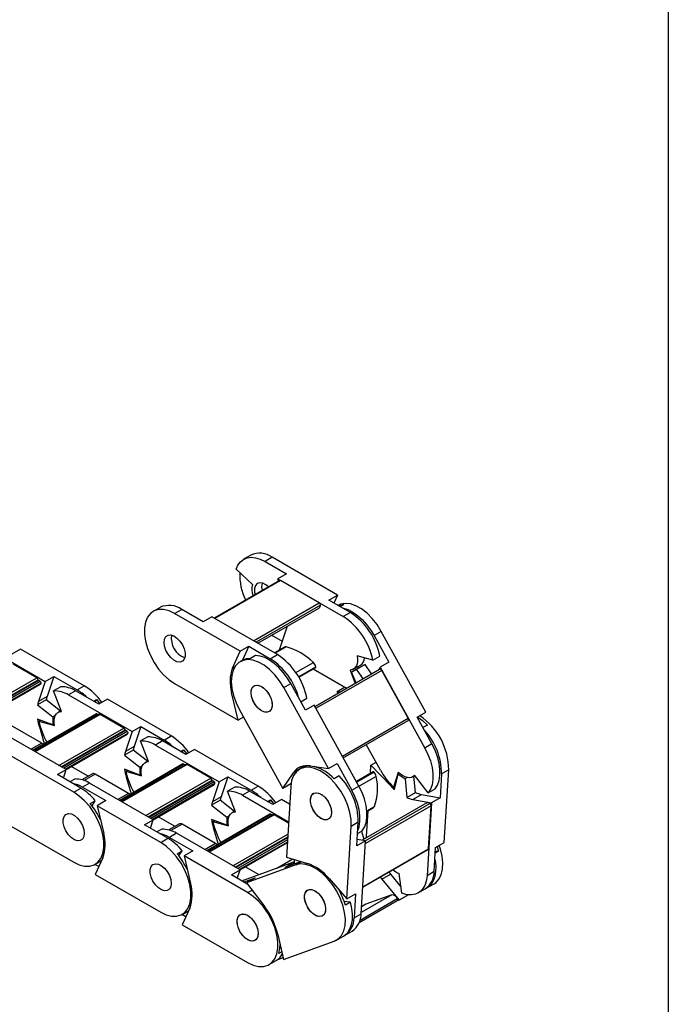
# Model space of a CAD drawing. Header units: millimetres. Extents: x 19 to 819, y 19 to 629.
# Tile 8 of 9: x 767 to 819, y 470 to 549. Entities that reach past the tile are written whole.
import ezdxf

# ---------------------------------------------------------------- set-up
doc = ezdxf.new("R2010")
doc.units = ezdxf.units.MM
doc.header["$LTSCALE"] = 3
doc.layers.add('TEXT', color=140, linetype='Continuous', lineweight=25)

msp = doc.modelspace()

# ---------------------------------------------------------------- linework, layer by layer
for p, q in [((785.538, 506.211), (784.965, 505.88)), ((787.262, 506.04), (786.69, 505.709)), ((792.529, 502.999), (787.262, 506.04)), ((786.69, 505.709), (788.423, 504.709)), ((785.678, 503.844), (784.363, 505.082)), ((788.423, 504.709), (787.723, 504.305)), ((787.856, 504.18), (782.594, 501.142)), ((787.931, 504.172), (782.638, 501.117)), ((787.774, 504.133), (787.723, 504.305)), ((787.723, 504.305), (792.99, 501.264)), ((791.049, 502.372), (787.931, 504.172)), ((791.829, 502.595), (792.529, 502.999)), ((792.529, 502.999), (792.239, 502.358)), ((785.756, 499.317), (791.049, 502.372)), ((791.155, 502.188), (785.968, 499.194)), ((793.563, 501.595), (791.829, 502.595)), ((793.041, 502.233), (792.749, 502.064)), ((778.261, 502.01), (777.689, 501.68)), ((779.413, 501.509), (779.986, 501.839)), ((784.68, 498.468), (779.413, 501.509)), ((781.72, 500.839), (779.986, 501.839)), ((782.42, 501.243), (781.72, 500.839)), ((787.687, 498.202), (782.42, 501.243)), ((786.1, 499.118), (791.062, 501.982)), ((793.563, 501.595), (792.99, 501.264)), ((788.476, 500.483), (788.471, 500.487)), ((788.093, 499.265), (787.224, 499.767)), ((787.869, 498.586), (788.403, 500.2)), ((796.045, 500.076), (795.472, 499.745)), ((795.472, 499.745), (796.656, 497.6)), ((799.641, 493.556), (796.045, 500.076)), ((763.867, 498.998), (768.988, 496.042)), ((784.68, 498.468), (785.381, 498.872)), ((785.381, 498.872), (784.869, 497.743)), ((785.381, 498.872), (787.114, 497.872)), ((767.019, 498.648), (766.319, 498.244)), ((772.14, 495.692), (767.019, 498.648)), ((784.072, 497.123), (784.68, 498.468)), ((785.934, 498.13), (785.531, 497.898)), ((787.114, 497.872), (787.687, 498.202)), ((788.268, 498.804), (787.456, 498.336)), ((788.396, 498.821), (787.506, 498.307)), ((787.879, 498.58), (787.869, 498.586)), ((795.36, 497.744), (794.115, 498.104)), ((795.36, 497.744), (795.933, 498.074)), ((768.322, 496.329), (766.412, 497.431)), ((784.859, 497.736), (784.689, 497.638)), ((789.182, 496.749), (790.583, 497.558)), ((793.807, 497.031), (794.38, 497.362)), ((794.746, 497.403), (794.046, 496.999)), ((794.746, 497.403), (794.343, 497.201)), ((795.272, 496.642), (794.746, 497.403)), ((796.656, 497.6), (795.956, 497.196)), ((784.072, 497.123), (784.275, 497.24)), ((789.39, 496.419), (790.784, 497.224)), ((789.417, 496.373), (790.77, 497.154)), ((792.99, 495.63), (790.56, 497.033)), ((790.719, 494.013), (795.94, 497.027)), ((795.932, 497.023), (790.719, 494.013)), ((796.09, 496.935), (790.794, 493.877)), ((793.553, 496.956), (793.959, 495.884)), ((794.343, 497.201), (793.643, 496.796)), ((793.643, 496.796), (794.046, 496.999)), ((794.017, 495.917), (793.643, 496.796)), ((794.046, 496.999), (794.572, 496.238)), ((794.148, 497.228), (794.192, 497.113)), ((795.841, 496.97), (795.956, 497.196)), ((795.94, 497.027), (795.932, 497.023)), ((795.956, 497.196), (799.552, 490.676)), ((798.219, 493.074), (796.09, 496.935)), ((763.103, 493.316), (768.322, 496.329)), ((763.281, 493.214), (768.423, 496.182)), ((768.464, 496.124), (763.352, 493.173)), ((768.602, 496.044), (763.489, 493.093)), ((768.661, 495.91), (763.635, 493.009)), ((763.674, 492.986), (768.589, 495.824)), ((768.988, 496.042), (768.454, 494.428)), ((768.602, 496.044), (768.464, 496.124)), ((768.988, 496.042), (769.688, 496.446)), ((769.688, 496.446), (769.154, 494.832)), ((769.688, 496.446), (771.567, 495.361)), ((771.567, 495.361), (772.14, 495.692)), ((779.413, 495.875), (784.535, 492.918)), ((788.196, 495.545), (788.769, 495.876)), ((789.953, 493.73), (788.769, 495.876)), ((770.251, 495.617), (769.678, 495.286)), ((770.304, 493.631), (769.678, 495.286)), ((771.44, 495.288), (770.867, 494.957)), ((770.867, 494.957), (775.988, 492.001)), ((773.319, 494.203), (771.44, 495.288)), ((784.077, 495.193), (784, 495.149)), ((784.535, 492.918), (784, 495.149)), ((791.792, 489.025), (788.196, 495.545)), ((792.49, 495.226), (793.092, 495.573)), ((792.57, 495.082), (792.49, 495.226)), ((792.49, 495.226), (792.803, 495.216)), ((769.081, 494.549), (768.381, 494.145)), ((768.381, 494.145), (769.616, 493.181)), ((769.154, 494.832), (768.454, 494.428)), ((770.224, 493.657), (769.081, 494.549)), ((772.9, 494.445), (773.134, 494.581)), ((773.134, 494.581), (773.007, 494.383)), ((773.134, 494.581), (773.392, 494.245)), ((774.019, 494.607), (773.319, 494.203)), ((779.14, 491.651), (774.019, 494.607)), ((789.579, 494.406), (790.057, 494.682)), ((790.653, 494.134), (789.953, 493.73)), ((794.249, 487.614), (790.653, 494.134)), ((773.088, 493.433), (767.994, 490.493)), ((768.02, 490.478), (773.133, 493.429)), ((773.338, 493.397), (768.15, 490.402)), ((773.413, 493.39), (768.194, 490.377)), ((769.812, 493.294), (769.616, 493.181)), ((770.282, 493.69), (770.05, 493.556)), ((773.263, 493.354), (773.133, 493.429)), ((775.322, 492.287), (773.413, 493.39)), ((784.631, 493.756), (788.128, 487.417)), ((798.941, 493.152), (799.641, 493.556)), ((768.714, 491.068), (766.02, 492.623)), ((769.616, 492.544), (768.381, 493.006)), ((768.497, 492.843), (768.622, 492.915)), ((768.497, 492.843), (769.742, 492.483)), ((769.616, 493.181), (769.616, 492.544)), ((769.723, 492.606), (769.616, 492.544)), ((784.959, 493.163), (784.535, 492.918)), ((792.923, 490.017), (798.219, 493.074)), ((792.993, 489.89), (798.216, 492.906)), ((800.125, 491.006), (798.941, 493.152)), ((799.762, 492.528), (799.401, 492.319)), ((770.685, 488.939), (765.564, 491.896)), ((768.525, 492.372), (768.599, 492.414)), ((768.525, 492.372), (768.924, 491.03)), ((770.104, 489.275), (775.322, 492.287)), ((770.281, 489.172), (775.424, 492.141)), ((775.464, 492.083), (770.352, 489.131)), ((775.602, 492.003), (770.49, 489.052)), ((775.662, 491.869), (770.636, 488.968)), ((770.675, 488.945), (775.589, 491.782)), ((775.988, 492.001), (775.454, 490.387)), ((775.602, 492.003), (775.464, 492.083)), ((775.988, 492.001), (776.688, 492.405)), ((776.688, 492.405), (776.154, 490.791)), ((776.688, 492.405), (778.568, 491.32)), ((768.714, 491.068), (767.856, 490.573)), ((777.251, 491.576), (776.679, 491.245)), ((777.304, 489.59), (776.679, 491.245)), ((778.44, 491.247), (777.868, 490.916)), ((777.868, 490.916), (782.989, 487.959)), ((780.32, 490.162), (778.44, 491.247)), ((778.568, 491.32), (779.14, 491.651)), ((795.987, 488.887), (794.844, 490.959)), ((800.125, 491.006), (799.552, 490.676)), ((776.081, 490.508), (775.381, 490.104)), ((776.154, 490.791), (775.454, 490.387)), ((777.224, 489.615), (776.081, 490.508)), ((779.9, 490.404), (780.135, 490.539)), ((780.135, 490.539), (780.007, 490.342)), ((780.135, 490.539), (780.393, 490.204)), ((781.02, 490.566), (780.32, 490.162)), ((786.141, 487.609), (781.02, 490.566)), ((771.291, 487.12), (766.17, 490.076)), ((780.088, 489.392), (774.994, 486.452)), ((775.021, 486.436), (780.133, 489.388)), ((780.338, 489.356), (775.151, 486.361)), ((780.413, 489.348), (775.195, 486.336)), ((775.381, 490.104), (776.616, 489.14)), ((777.282, 489.649), (777.05, 489.515)), ((780.263, 489.312), (780.133, 489.388)), ((782.322, 488.246), (780.413, 489.348)), ((791.792, 489.025), (792.492, 489.429)), ((792.492, 489.429), (793.676, 487.283)), ((795.208, 489.286), (795.632, 489.53)), ((769.985, 488.535), (770.685, 488.939)), ((771.864, 487.45), (769.985, 488.535)), ((770.46, 488.261), (770.685, 488.939)), ((772.454, 488.407), (771.098, 489.19)), ((772.795, 488.604), (771.952, 488.118)), ((773.02, 488.582), (772.121, 488.063)), ((775.714, 487.027), (773.02, 488.582)), ((776.616, 488.503), (775.381, 488.964)), ((775.497, 488.802), (775.622, 488.874)), ((775.497, 488.802), (776.742, 488.442)), ((776.812, 489.253), (776.616, 489.14)), ((776.616, 489.14), (776.616, 488.503)), ((776.724, 488.565), (776.616, 488.503)), ((788.128, 487.417), (788.979, 488.689)), ((789.418, 488.942), (788.979, 488.689)), ((789.638, 489.071), (789.468, 488.973)), ((789.785, 489.232), (789.679, 489.093)), ((790.303, 489.24), (791.792, 489.025)), ((795.391, 488.767), (794.042, 487.988)), ((795.463, 488.74), (794.071, 487.937)), ((795.169, 488.639), (795.208, 489.286)), ((795.208, 489.286), (796.833, 487.602)), ((797.416, 488.714), (797.025, 487.528)), ((797.109, 487.337), (797.409, 488.569)), ((797.512, 488.628), (797.409, 488.569)), ((797.409, 488.569), (797.96, 488.208)), ((800.903, 488.59), (800.786, 486.66)), ((801.476, 488.92), (800.903, 488.59)), ((801.119, 483.058), (801.476, 488.92)), ((771.375, 488.183), (770.985, 487.958)), ((772.564, 487.854), (771.992, 487.524)), ((777.685, 484.898), (772.564, 487.854)), ((775.526, 488.331), (775.599, 488.373)), ((775.526, 488.331), (775.924, 486.988)), ((777.104, 485.234), (782.322, 488.246)), ((777.281, 485.131), (782.424, 488.1)), ((782.465, 488.042), (777.352, 485.09)), ((782.603, 487.962), (777.49, 485.011)), ((782.662, 487.828), (777.636, 484.926)), ((777.675, 484.904), (782.59, 487.741)), ((782.989, 487.959), (782.454, 486.346)), ((782.603, 487.962), (782.465, 488.042)), ((782.989, 487.959), (783.689, 488.364)), ((783.689, 488.364), (783.154, 486.75)), ((783.689, 488.364), (785.568, 487.279)), ((788.78, 487.794), (788.128, 487.417)), ((792.656, 488.425), (792.252, 488.193)), ((795.638, 488.393), (794.258, 487.597)), ((798.128, 488.305), (797.96, 488.208)), ((797.96, 488.208), (798.093, 486.691)), ((798.587, 488.365), (798.751, 488.46)), ((798.793, 487.095), (798.677, 488.417)), ((799.809, 487.058), (798.732, 488.486)), ((771.291, 487.12), (771.864, 487.45)), ((771.992, 487.524), (773.871, 486.439)), ((775.714, 487.027), (774.856, 486.531)), ((784.252, 487.534), (783.679, 487.204)), ((784.304, 485.549), (783.679, 487.204)), ((785.441, 487.205), (784.868, 486.875)), ((787.32, 486.12), (785.441, 487.205)), ((785.568, 487.279), (786.141, 487.609)), ((788.759, 487.581), (788.412, 481.881)), ((793.676, 487.283), (794.249, 487.614)), ((796.906, 487.644), (796.833, 487.602)), ((797.177, 487.616), (797.025, 487.528)), ((798.093, 486.691), (798.793, 487.095)), ((799.809, 487.058), (800.382, 487.389)), ((772.625, 486.204), (773.028, 486.437)), ((772.765, 486.029), (773.028, 486.437)), ((773.871, 486.439), (773.171, 486.035)), ((783.081, 486.467), (782.381, 486.063)), ((783.154, 486.75), (782.454, 486.346)), ((784.225, 485.574), (783.081, 486.467)), ((784.868, 486.875), (788.586, 484.728)), ((786.9, 486.363), (787.135, 486.498)), ((787.135, 486.498), (787.008, 486.301)), ((787.135, 486.498), (787.393, 486.163)), ((788.02, 486.525), (787.32, 486.12)), ((788.672, 486.148), (788.02, 486.525)), ((799.716, 486.255), (794.505, 483.247)), ((794.738, 483.203), (799.963, 486.219)), ((798.579, 486.54), (799.279, 486.944)), ((798.579, 486.54), (800.086, 486.256)), ((799.279, 486.944), (800.786, 486.66)), ((800.086, 486.256), (799.729, 480.394)), ((800.786, 486.66), (800.086, 486.256)), ((778.292, 483.078), (773.171, 486.035)), ((773.171, 486.035), (773.705, 483.804)), ((782.381, 486.063), (783.616, 485.099)), ((784.282, 485.607), (784.05, 485.474)), ((800.061, 486.032), (794.769, 482.977)), ((794.861, 483.586), (794.985, 485.625)), ((794.892, 485.614), (795.49, 485.959)), ((794.896, 485.573), (795.419, 485.875)), ((799.85, 482.561), (800.061, 486.032)), ((776.985, 484.494), (777.685, 484.898)), ((777.461, 484.219), (777.685, 484.898)), ((779.454, 484.366), (778.098, 485.148)), ((787.088, 485.351), (781.995, 482.41)), ((782.021, 482.395), (787.133, 485.346)), ((787.339, 485.315), (782.151, 482.32)), ((787.414, 485.307), (782.195, 482.295)), ((783.616, 484.462), (782.381, 484.923)), ((782.497, 484.761), (782.623, 484.833)), ((782.497, 484.761), (783.743, 484.4)), ((783.812, 485.212), (783.616, 485.099)), ((783.616, 485.099), (783.616, 484.462)), ((787.264, 485.271), (787.133, 485.346)), ((788.58, 484.634), (787.414, 485.307)), ((793.627, 484.389), (794.2, 484.72)), ((794.083, 482.79), (794.2, 484.72)), ((794.872, 484.865), (794.942, 484.905)), ((794.95, 485.043), (794.892, 485.022)), ((766.024, 484.526), (771.291, 481.485)), ((778.865, 483.409), (776.985, 484.494)), ((778.376, 484.142), (777.985, 483.917)), ((779.796, 484.563), (778.952, 484.076)), ((779.565, 483.813), (778.992, 483.482)), ((780.021, 484.541), (779.122, 484.022)), ((784.686, 480.857), (779.565, 483.813)), ((782.715, 482.986), (780.021, 484.541)), ((782.526, 484.289), (782.599, 484.332)), ((782.526, 484.289), (782.925, 482.947)), ((783.724, 484.524), (783.616, 484.462)), ((793.27, 478.527), (793.627, 484.389)), ((794.141, 483.748), (794.183, 483.797)), ((794.183, 483.797), (794.142, 483.773)), ((794.143, 483.787), (794.505, 483.997)), ((794.183, 483.797), (794.2, 483.82)), ((794.457, 483.969), (794.64, 483.325)), ((778.292, 483.078), (778.865, 483.409)), ((778.992, 483.482), (780.871, 482.398)), ((782.715, 482.986), (781.856, 482.49)), ((784.104, 481.192), (788.526, 483.745)), ((784.282, 481.09), (788.513, 483.533)), ((788.508, 483.448), (784.353, 481.049)), ((788.498, 483.283), (784.491, 480.969)), ((788.487, 483.108), (784.636, 480.885)), ((784.675, 480.863), (788.484, 483.062)), ((794.783, 483.195), (794.083, 482.79)), ((794.783, 483.195), (794.115, 483.32)), ((794.426, 477.332), (794.783, 483.195)), ((794.856, 483.449), (794.861, 483.586)), ((800.419, 482.654), (801.119, 483.058)), ((779.626, 482.163), (780.029, 482.396)), ((779.765, 481.988), (780.029, 482.396)), ((780.871, 482.398), (780.171, 481.994)), ((794.555, 479.462), (799.819, 482.501)), ((794.558, 479.506), (799.85, 482.561)), ((800.302, 480.725), (800.419, 482.654)), ((800.665, 482.358), (800.392, 482.2)), ((800.403, 482.389), (800.665, 482.358)), ((800.545, 482.726), (800.665, 482.358)), ((773.016, 481.315), (773.536, 481.615)), ((773.633, 481.83), (773.025, 480.485)), ((785.292, 479.037), (780.171, 481.994)), ((780.171, 481.994), (780.705, 479.763)), ((788.994, 481.472), (785.024, 480.028)), ((788.936, 481.728), (787.638, 480.979)), ((788.938, 481.728), (787.643, 480.981)), ((789.588, 481.539), (788.294, 481.068)), ((788.294, 481.068), (788.994, 481.472)), ((788.412, 481.881), (790.109, 481.387)), ((789.033, 481.336), (788.994, 481.472)), ((789.001, 481.448), (789.064, 481.485)), ((789.055, 481.345), (789.076, 481.688)), ((789.178, 481.267), (789.628, 481.527)), ((773.315, 481.126), (773.002, 481.306)), ((783.986, 480.453), (784.686, 480.857)), ((784.461, 480.178), (784.686, 480.857)), ((786.217, 480.462), (785.099, 481.107)), ((789.178, 481.267), (785.208, 479.823)), ((800.302, 480.725), (799.729, 480.394)), ((773.025, 480.485), (778.292, 477.444)), ((785.31, 479.688), (783.986, 480.453)), ((785.024, 480.028), (784.872, 479.941)), ((784.968, 479.886), (785.908, 480.227)), ((785.908, 480.227), (785.208, 479.823)), ((785.208, 479.823), (786.674, 477.877)), ((791.846, 480.166), (793.27, 478.527)), ((796.092, 480.107), (796.792, 480.512)), ((796.092, 480.107), (797.492, 478.428)), ((796.792, 480.512), (797.635, 479.501)), ((797.709, 478.975), (797.484, 480.564)), ((785.292, 479.037), (785.646, 479.241)), ((799.02, 479.002), (799.593, 479.333)), ((799.72, 479.406), (800.293, 479.737)), ((793.559, 478.256), (793.063, 478.315)), ((793.559, 478.256), (793.156, 478.023)), ((793.27, 478.527), (793.97, 478.931)), ((793.97, 478.931), (793.853, 477.002)), ((794.277, 476.622), (797.333, 478.386)), ((794.342, 476.815), (797.34, 478.546)), ((796.892, 478.857), (794.432, 477.437)), ((796.892, 478.857), (794.804, 478.098)), ((797.492, 478.428), (797.255, 478.341)), ((798.192, 478.832), (797.492, 478.428)), ((798.173, 478.855), (798.192, 478.832)), ((798.236, 478.848), (798.192, 478.832)), ((780.017, 477.273), (780.536, 477.573)), ((780.634, 477.789), (780.025, 476.444)), ((794.804, 478.098), (794.46, 477.899)), ((794.78, 478.087), (794.46, 477.902)), ((794.804, 478.098), (794.78, 478.087)), ((780.315, 477.084), (780.002, 477.265)), ((793.853, 477.002), (794.426, 477.332)), ((780.025, 476.444), (785.292, 473.403)), ((793.144, 475.61), (793.717, 475.94)), ((787.721, 475.658), (788.177, 473.635)), ((788.177, 473.635), (792.26, 475.12)), ((792.444, 475.206), (793.017, 475.536)), ((788.034, 474.269), (787.789, 474.128)), ((787.965, 474.574), (787.89, 474.644)), ((787.017, 473.232), (787.59, 473.563)), ((788.146, 473.773), (787.625, 473.584))]:
    msp.add_line(p, q)
at = {"flags": 128}
for points in [[(784.363, 505.082), (784.508, 505.412), (784.707, 505.678), (784.955, 505.875), (785.247, 505.997), (785.575, 506.041), (785.931, 506.008), (786.305, 505.896), (786.69, 505.709)], [(786.961, 503.664), (786.753, 503.833), (786.501, 503.956), (786.265, 503.986), (786.068, 503.918), (785.925, 503.759), (785.851, 503.523), (785.851, 503.231), (785.886, 503.043)], [(796.045, 500.076), (795.709, 500.616), (795.323, 501.106), (794.901, 501.532), (794.458, 501.877), (794.008, 502.13), (793.566, 502.284), (793.149, 502.331), (792.769, 502.271), (792.538, 502.17)], [(792.575, 502.165), (792.679, 502.195), (793.041, 502.233)], [(779.413, 501.509), (778.965, 501.72), (778.532, 501.827), (778.129, 501.828), (777.77, 501.722), (777.467, 501.513), (777.23, 501.208), (777.067, 500.817), (776.984, 500.354), (776.984, 499.834), (777.067, 499.275), (777.23, 498.697), (777.467, 498.118), (777.77, 497.559), (778.129, 497.038), (778.532, 496.574), (778.965, 496.181), (779.413, 495.875)], [(792.912, 501.97), (792.997, 501.952), (793.374, 501.827), (793.759, 501.627), (794.143, 501.358), (794.515, 501.026), (794.866, 500.64), (795.188, 500.21), (795.472, 499.745)], [(778.565, 499.182), (778.603, 499.449), (778.712, 499.648), (778.884, 499.763), (779.103, 499.783), (779.35, 499.706), (779.602, 499.538), (779.838, 499.295), (780.036, 498.999), (780.178, 498.676), (780.253, 498.353), (780.253, 498.061), (780.178, 497.825), (780.036, 497.666), (779.838, 497.598), (779.602, 497.628), (779.35, 497.751), (779.103, 497.959), (778.884, 498.231), (778.712, 498.545), (778.603, 498.871), (778.565, 499.182)], [(788.769, 495.876), (788.484, 496.34), (788.162, 496.771), (787.811, 497.157), (787.439, 497.488), (787.056, 497.757), (786.671, 497.957), (786.294, 498.082), (785.934, 498.13)], [(794.115, 498.104), (794.143, 497.875), (794.141, 497.66), (794.109, 497.466), (794.048, 497.298), (793.959, 497.16), (793.845, 497.055), (793.709, 496.986), (793.553, 496.956)], [(788.196, 495.545), (787.86, 496.085), (787.474, 496.575), (787.053, 497.001), (786.609, 497.346), (786.159, 497.599), (785.717, 497.752), (785.3, 497.8), (784.92, 497.74), (784.591, 497.575), (784.324, 497.31), (784.128, 496.955), (784.011, 496.521), (783.975, 496.024), (784.022, 495.48), (784.15, 494.908), (784.356, 494.326), (784.631, 493.756)], [(785.531, 497.898), (785.169, 497.86), (784.859, 497.736)], [(796.09, 496.935), (796.074, 496.959), (796.056, 496.982), (796.037, 497.001), (796.016, 497.016), (795.995, 497.026), (795.975, 497.032), (795.956, 497.032), (795.94, 497.027)], [(785.565, 495.14), (785.603, 495.407), (785.713, 495.607), (785.885, 495.722), (786.104, 495.742), (786.35, 495.664), (786.603, 495.497), (786.838, 495.254), (787.036, 494.958), (787.178, 494.634), (787.253, 494.312), (787.253, 494.02), (787.178, 493.784), (787.036, 493.625), (786.838, 493.557), (786.603, 493.586), (786.35, 493.71), (786.104, 493.917), (785.885, 494.19), (785.713, 494.503), (785.603, 494.83), (785.565, 495.14)], [(785.835, 495.701), (786.043, 495.746), (786.284, 495.694), (786.537, 495.549), (786.779, 495.324), (786.989, 495.039), (787.147, 494.72), (787.24, 494.395), (787.26, 494.092), (787.205, 493.839), (787.079, 493.658), (786.894, 493.566), (786.667, 493.569), (786.417, 493.669), (786.167, 493.856), (785.938, 494.114), (785.752, 494.419), (785.625, 494.745), (785.568, 495.062), (785.586, 495.343), (785.678, 495.563), (785.835, 495.701)], [(793.271, 495.486), (793.145, 495.546), (792.99, 495.63)], [(769.742, 492.483), (769.714, 492.712), (769.716, 492.927), (769.748, 493.121), (769.809, 493.289), (769.898, 493.427), (770.012, 493.532), (770.149, 493.601), (770.304, 493.631)], [(798.216, 492.906), (798.228, 492.914), (798.238, 492.929), (798.245, 492.948), (798.247, 492.97), (798.246, 492.995), (798.241, 493.021), (798.232, 493.048), (798.219, 493.074)], [(798.977, 493.172), (799.359, 492.898), (799.762, 492.528)], [(768.83, 490.976), (768.776, 491.025), (768.714, 491.068)], [(800.382, 487.389), (800.575, 487.689), (800.707, 488.056), (800.774, 488.48), (800.773, 488.949), (800.705, 489.45), (800.571, 489.97), (800.376, 490.493), (800.125, 491.006)], [(799.552, 490.676), (799.803, 490.163), (799.998, 489.639), (800.132, 489.119), (800.2, 488.618), (800.201, 488.149), (800.134, 487.725), (800.002, 487.358), (799.809, 487.058)], [(776.742, 488.442), (776.714, 488.671), (776.716, 488.885), (776.748, 489.079), (776.81, 489.248), (776.898, 489.386), (777.012, 489.491), (777.149, 489.559), (777.304, 489.59)], [(793.627, 484.389), (793.616, 484.915), (793.523, 485.478), (793.35, 486.057), (793.103, 486.635), (792.792, 487.19), (792.426, 487.704), (792.018, 488.16), (791.582, 488.541), (791.133, 488.836), (790.686, 489.033), (790.256, 489.127), (789.858, 489.113), (789.506, 488.994), (789.211, 488.771), (788.983, 488.454), (788.831, 488.053), (788.759, 487.581)], [(795.463, 488.74), (795.448, 488.754), (795.433, 488.764), (795.418, 488.77), (795.404, 488.771), (795.391, 488.767), (795.391, 488.767)], [(798.732, 488.486), (798.616, 488.383), (798.478, 488.317), (798.322, 488.29), (798.151, 488.301), (797.971, 488.35), (797.785, 488.438), (797.598, 488.56), (797.416, 488.714)], [(771.291, 481.485), (771.74, 481.275), (772.173, 481.167), (772.576, 481.166), (772.935, 481.272), (773.238, 481.481), (773.475, 481.786), (773.638, 482.177), (773.721, 482.64), (773.721, 483.16), (773.638, 483.719), (773.475, 484.298), (773.238, 484.876), (772.935, 485.436), (772.576, 485.956), (772.173, 486.421), (771.74, 486.813), (771.291, 487.12)], [(775.831, 486.934), (775.777, 486.984), (775.714, 487.027)], [(790.614, 487.035), (790.822, 487.08), (791.064, 487.028), (791.317, 486.883), (791.559, 486.658), (791.768, 486.374), (791.927, 486.055), (792.02, 485.729), (792.04, 485.427), (791.984, 485.174), (791.859, 484.993), (791.674, 484.9), (791.446, 484.904), (791.196, 485.003), (790.946, 485.19), (790.718, 485.448), (790.532, 485.753), (790.404, 486.079), (790.347, 486.397), (790.365, 486.678), (790.457, 486.897), (790.614, 487.035)], [(791.251, 486.929), (791.498, 486.724), (791.718, 486.453), (791.891, 486.14), (792.002, 485.813), (792.042, 485.502), (792.006, 485.234), (791.898, 485.032), (791.727, 484.915), (791.509, 484.893), (791.263, 484.968), (791.01, 485.134), (790.774, 485.375), (790.575, 485.67), (790.431, 485.993), (790.355, 486.316), (790.353, 486.609), (790.426, 486.847), (790.567, 487.008), (790.764, 487.078), (790.999, 487.051), (791.251, 486.929)], [(794.158, 484.035), (794.258, 484.333), (794.325, 484.757), (794.324, 485.226), (794.256, 485.727), (794.122, 486.247), (793.927, 486.77), (793.676, 487.283)], [(794.505, 483.997), (794.699, 484.297), (794.831, 484.664), (794.898, 485.087), (794.897, 485.557), (794.829, 486.058), (794.695, 486.578), (794.5, 487.101), (794.249, 487.614)], [(772.14, 483.813), (772.102, 483.546), (771.993, 483.346), (771.821, 483.231), (771.601, 483.211), (771.355, 483.289), (771.103, 483.456), (770.867, 483.699), (770.669, 483.995), (770.527, 484.319), (770.452, 484.641), (770.452, 484.933), (770.527, 485.169), (770.669, 485.328), (770.867, 485.396), (771.103, 485.367), (771.355, 485.243), (771.601, 485.036), (771.821, 484.763), (771.993, 484.45), (772.102, 484.123), (772.14, 483.813)], [(772.14, 483.813), (772.102, 483.546), (771.993, 483.346), (771.821, 483.231), (771.601, 483.211), (771.355, 483.289), (771.103, 483.456), (770.867, 483.699), (770.669, 483.995), (770.527, 484.319), (770.452, 484.641), (770.452, 484.933), (770.527, 485.169), (770.669, 485.328), (770.867, 485.396), (771.103, 485.367), (771.355, 485.243), (771.601, 485.036), (771.821, 484.763), (771.993, 484.45), (772.102, 484.123), (772.14, 483.813)], [(783.743, 484.4), (783.715, 484.63), (783.717, 484.844), (783.749, 485.038), (783.81, 485.207), (783.899, 485.345), (784.013, 485.45), (784.149, 485.518), (784.304, 485.549)], [(778.292, 477.444), (778.74, 477.233), (779.173, 477.126), (779.576, 477.125), (779.935, 477.231), (780.239, 477.44), (780.476, 477.745), (780.638, 478.136), (780.721, 478.599), (780.721, 479.119), (780.638, 479.678), (780.476, 480.256), (780.239, 480.835), (779.935, 481.394), (779.576, 481.915), (779.173, 482.379), (778.74, 482.772), (778.292, 483.078)], [(782.831, 482.893), (782.777, 482.943), (782.715, 482.986)], [(800.293, 479.737), (800.43, 479.83), (800.688, 480.107), (800.874, 480.474), (800.981, 480.917), (801.006, 481.421), (800.948, 481.97), (800.809, 482.545), (800.714, 482.824)], [(800.362, 481.711), (800.376, 481.635), (800.43, 481.163), (800.423, 480.721), (800.356, 480.322), (800.23, 479.974), (800.048, 479.687), (799.815, 479.467), (799.655, 479.371)], [(779.14, 479.771), (779.103, 479.504), (778.993, 479.305), (778.821, 479.19), (778.602, 479.17), (778.355, 479.248), (778.103, 479.415), (777.868, 479.658), (777.67, 479.954), (777.527, 480.277), (777.453, 480.6), (777.453, 480.892), (777.527, 481.128), (777.67, 481.287), (777.868, 481.355), (778.103, 481.326), (778.355, 481.202), (778.602, 480.994), (778.821, 480.722), (778.993, 480.409), (779.103, 480.082), (779.14, 479.771)], [(779.14, 479.771), (779.103, 479.504), (778.993, 479.305), (778.821, 479.19), (778.602, 479.17), (778.355, 479.248), (778.103, 479.415), (777.868, 479.658), (777.67, 479.954), (777.527, 480.277), (777.453, 480.6), (777.453, 480.892), (777.527, 481.128), (777.67, 481.287), (777.868, 481.355), (778.103, 481.326), (778.355, 481.202), (778.602, 480.994), (778.821, 480.722), (778.993, 480.409), (779.103, 480.082), (779.14, 479.771)], [(792.26, 475.12), (792.581, 475.299), (792.839, 475.576), (793.025, 475.942), (793.132, 476.386), (793.157, 476.89), (793.099, 477.439), (792.96, 478.014), (792.744, 478.595), (792.46, 479.162), (792.116, 479.696), (791.725, 480.179), (791.3, 480.595), (790.854, 480.928), (790.404, 481.169), (789.965, 481.308), (789.552, 481.341), (789.178, 481.267)], [(785.024, 480.028), (784.907, 479.978), (784.84, 479.943)], [(799.729, 480.394), (799.668, 479.966), (799.541, 479.594), (799.352, 479.288), (799.107, 479.057), (798.811, 478.907), (798.473, 478.843), (798.102, 478.865), (797.709, 478.975)], [(785.292, 473.403), (785.74, 473.192), (786.173, 473.084), (786.576, 473.084), (786.936, 473.189), (787.239, 473.399), (787.476, 473.704), (787.639, 474.095), (787.721, 474.558), (787.721, 475.078), (787.639, 475.636), (787.476, 476.215), (787.239, 476.794), (786.936, 477.353), (786.576, 477.874), (786.173, 478.338), (785.74, 478.73), (785.292, 479.037)], [(791.377, 478.433), (791.506, 478.107), (791.565, 477.789), (791.548, 477.507), (791.458, 477.286), (791.303, 477.145), (791.095, 477.098), (790.854, 477.148), (790.601, 477.291), (790.359, 477.514), (790.149, 477.798), (789.989, 478.116), (789.894, 478.442), (789.872, 478.745), (789.926, 479), (790.05, 479.183), (790.234, 479.277), (790.46, 479.276), (790.71, 479.178), (790.961, 478.993), (791.19, 478.737), (791.377, 478.433)], [(790.777, 479.138), (791.024, 478.932), (791.243, 478.661), (791.417, 478.348), (791.528, 478.022), (791.568, 477.711), (791.532, 477.442), (791.424, 477.241), (791.253, 477.124), (791.035, 477.102), (790.788, 477.177), (790.536, 477.342), (790.3, 477.583), (790.101, 477.879), (789.957, 478.202), (789.881, 478.525), (789.879, 478.818), (789.952, 479.055), (790.093, 479.216), (790.29, 479.287), (790.524, 479.26), (790.777, 479.138)], [(793.017, 475.536), (793.111, 475.597), (793.345, 475.817), (793.527, 476.104), (793.653, 476.452), (793.72, 476.852), (793.727, 477.293), (793.673, 477.765), (793.559, 478.256)], [(797.333, 478.386), (797.339, 478.391), (797.351, 478.404), (797.359, 478.422), (797.363, 478.443), (797.363, 478.467), (797.359, 478.493), (797.351, 478.519), (797.34, 478.546)], [(785.95, 476.459), (786.079, 476.134), (786.138, 475.816), (786.121, 475.533), (786.031, 475.312), (785.876, 475.172), (785.668, 475.125), (785.427, 475.175), (785.175, 475.318), (784.932, 475.541), (784.722, 475.824), (784.562, 476.143), (784.467, 476.468), (784.445, 476.772), (784.499, 477.026), (784.623, 477.209), (784.807, 477.304), (785.034, 477.303), (785.283, 477.205), (785.534, 477.02), (785.763, 476.764), (785.95, 476.459)], [(786.141, 475.73), (786.103, 475.463), (785.993, 475.263), (785.821, 475.149), (785.602, 475.129), (785.356, 475.206), (785.103, 475.374), (784.868, 475.616), (784.67, 475.913), (784.528, 476.236), (784.453, 476.558), (784.453, 476.85), (784.528, 477.087), (784.67, 477.246), (784.868, 477.314), (785.103, 477.284), (785.356, 477.161), (785.602, 476.953), (785.821, 476.681), (785.993, 476.367), (786.103, 476.041), (786.141, 475.73)], [(787.789, 474.128), (787.88, 474.548), (787.901, 474.858)]]:
    msp.add_lwpolyline(points, dxfattribs=at)
for centre, radius, start, end in [((786.259, 504.702), 1.672, 53.124, 115.56554), ((789.116, 504.58), 4.456, 177.18388, 206.34765), ((787.168, 503.469), 1.536, 165.84508, 199.80601), ((787.637, 503.691), 1.221, 166.76181, 195.10031), ((787.887, 504.111), 0.0754, 54.38242, 114.30712), ((778.978, 500.449), 1.718, 54.04326, 114.64628), ((790.925, 502.178), 0.231, 2.60548, 57.39452), ((790.934, 502.164), 0.222, 305.01333, 6.29885), ((790.051, 496.726), 5.406, 10.84611, 57.06621), ((790.623, 497.057), 5.406, 10.84611, 57.06621), ((786.286, 500.896), 2.228, 341.8022, 349.31892), ((780.8, 499.492), 1.651, 170.292, 249.70262), ((784.747, 493.665), 5.406, 10.84611, 57.06621), ((788.352, 498.65), 0.176, 75.62817, 118.67723), ((787.199, 494.222), 4.752, 44.59251, 75.41287), ((784.167, 493.33), 5.414, 15.14876, 57.01883), ((790.064, 497.019), 0.749, 15.87779, 46.05103), ((793.984, 497.968), 0.724, 303.12596, 357.17913), ((787.008, 496.028), 3.133, 159.55071, 196.29343), ((790.729, 497.199), 0.0608, 312.39203, 24.32043), ((768.194, 496.131), 0.235, 12.55799, 57.07241), ((768.515, 496.203), 0.094, 192.55799, 237.07241), ((768.5, 495.971), 0.172, 301.1243, 339.30968), ((768.538, 495.936), 0.126, 348.30967, 59.4783), ((769.638, 491.631), 4.77, 34.65565, 58.36539), ((769.725, 493.144), 2.142, 57.79255, 91.26245), ((770.298, 493.475), 2.142, 57.79255, 91.26245), ((769.492, 491.848), 4.081, 45.64397, 59.4327), ((770.571, 493.732), 2.228, 161.8022, 169.31892), ((771.271, 494.136), 2.228, 161.8022, 169.31892), ((773.106, 493.394), 0.0436, 53.13376, 115.55578), ((773.369, 493.329), 0.0745, 53.97344, 114.71611), ((773.193, 493.769), 4.873, 189.01706, 196.66553), ((773.905, 493.925), 5.515, 191.31629, 210.18095), ((796.234, 488.912), 5.242, 0.09383, 56.24781), ((775.194, 492.09), 0.235, 12.55799, 57.07241), ((775.515, 492.162), 0.094, 192.55799, 237.07241), ((775.5, 491.93), 0.172, 301.1243, 339.30968), ((775.538, 491.895), 0.126, 348.30967, 59.4783), ((795.647, 488.569), 5.256, 0.2264, 42.97779), ((776.726, 489.103), 2.142, 57.79255, 91.26245), ((777.298, 489.434), 2.142, 57.79255, 91.26245), ((776.492, 487.806), 4.081, 45.64397, 59.4327), ((776.638, 487.589), 4.77, 34.65565, 58.36539), ((777.571, 489.691), 2.228, 161.8022, 169.31892), ((778.271, 490.095), 2.228, 161.8022, 169.31892), ((780.107, 489.353), 0.0436, 53.13376, 115.55578), ((780.369, 489.288), 0.0745, 53.97344, 114.71611), ((772.889, 488.398), 0.226, 54.38242, 114.30712), ((780.194, 489.728), 4.873, 189.01706, 196.66553), ((780.905, 489.884), 5.515, 191.31629, 210.18095), ((790.056, 487.967), 1.297, 79.02719, 146.17149), ((790.268, 487.933), 1.3, 85.09697, 118.96995), ((789.748, 485.948), 3.363, 41.87045, 74.70211), ((794.911, 488.244), 0.743, 11.61302, 41.96008), ((800.92, 491.58), 5.621, 208.63233, 226.12757), ((770.723, 485.41), 2.465, 59.0381, 78.51842), ((771.422, 486.042), 2.142, 57.79255, 91.26245), ((782.195, 488.049), 0.235, 12.55799, 57.07241), ((782.516, 488.12), 0.094, 192.55799, 237.07241), ((782.501, 487.889), 0.172, 301.1243, 339.30968), ((782.539, 487.853), 0.126, 348.30967, 59.4783), ((788.928, 484.697), 5.272, 0.24521, 45.00655), ((791.458, 487.426), 4.291, 340.00514, 13.02955), ((769.579, 483.65), 4.435, 38.93803, 58.9789), ((783.726, 485.062), 2.142, 57.79255, 91.26245), ((784.299, 485.393), 2.142, 57.79255, 91.26245), ((783.493, 483.765), 4.081, 45.64397, 59.4327), ((783.639, 483.548), 4.77, 34.65565, 58.36539), ((800.436, 491.073), 5.003, 223.9372, 228.31998), ((799.725, 489.234), 2.333, 246.4649, 258.96985), ((768.076, 482.445), 5.901, 24.58699, 39.56965), ((784.571, 485.65), 2.228, 161.8022, 169.31892), ((785.271, 486.054), 2.228, 161.8022, 169.31892), ((799.025, 488.83), 2.333, 246.4649, 258.96985), ((799.812, 486.046), 0.23, 49.04581, 114.5365), ((799.832, 486.031), 0.23, 0.27436, 55.23601), ((795.331, 486.022), 0.171, 301.02717, 338.53816), ((779.889, 484.357), 0.226, 54.38242, 114.30712), ((787.194, 485.687), 4.873, 189.01706, 196.66553), ((787.905, 485.843), 5.515, 191.31629, 210.18095), ((787.107, 485.311), 0.0436, 53.13376, 115.55578), ((787.37, 485.247), 0.0745, 53.97344, 114.71611), ((770.698, 482.925), 3.133, 339.55071, 16.29343), ((777.723, 481.368), 2.465, 59.0381, 78.51842), ((778.423, 482), 2.142, 57.79255, 91.26245), ((776.579, 479.608), 4.435, 38.93803, 58.9789), ((799.779, 482.559), 0.0705, 304.22704, 1.78567), ((775.076, 478.404), 5.901, 24.83547, 39.5695), ((788.837, 477.734), 3.868, 38.95079, 70.80196), ((801.253, 484.229), 5.806, 217.71326, 219.80485), ((798.119, 482.105), 1.667, 227.71795, 247.61231), ((798.669, 480.68), 1.633, 304.43518, 1.57753), ((800.553, 483.824), 5.806, 217.71326, 219.80485), ((777.698, 478.884), 3.133, 339.55071, 16.29343), ((787.662, 476.417), 5.723, 16.30226, 29.91763), ((796.912, 478.408), 0.449, 17.86216, 92.53051), ((781.941, 474.287), 5.94, 13.34091, 37.17498), ((792.245, 476.951), 1.609, 301.23309, 1.81395), ((792.793, 477.287), 1.633, 304.43518, 1.57753), ((786.937, 474.659), 1.275, 300.76345, 333.19272)]:
    msp.add_arc(centre, radius, start, end)
at = {"layer": 'TEXT'}
msp.add_line((819.15, 628.65), (819.15, 19.05), dxfattribs=at)

doc.saveas('drawing.dxf')
